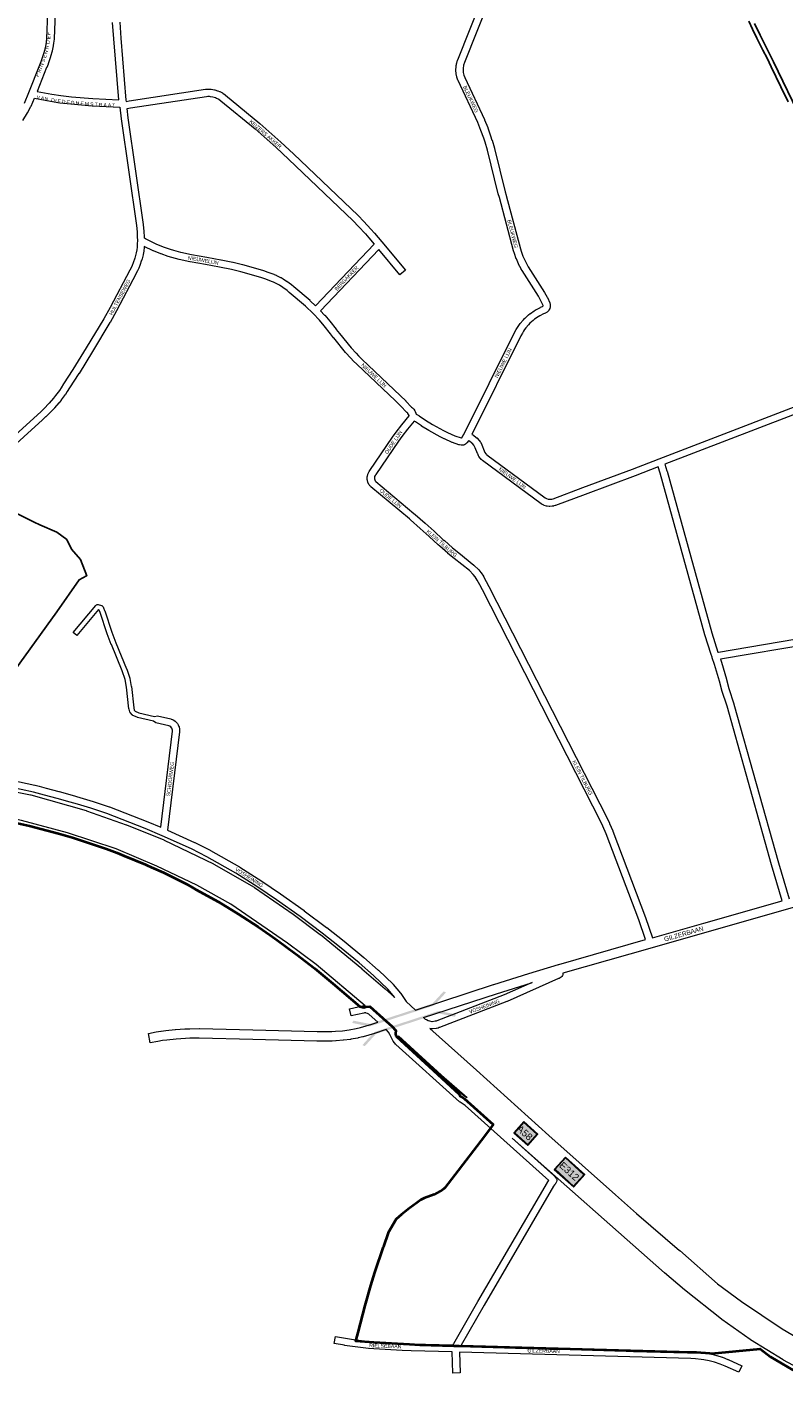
# Model space of a CAD drawing. Header units: metres. Extents: x 123817 to 142006, y 393105 to 406084.
# Tile 2 of 138: x 125750 to 127329, y 394570 to 397395. Entities that reach past the tile are written whole.
import ezdxf
from ezdxf.enums import TextEntityAlignment as Align

# ---------------------------------------------------------------- set-up
doc = ezdxf.new("R2010")
doc.units = ezdxf.units.M
doc.header["$MEASUREMENT"] = 0
doc.styles.add('Style-Arial', font='arial.ttf')
doc.styles.add('Style-arial_old', font='arial_old.shx')

# ---------------------------------------------------------------- blocks, each defined once
blk = doc.blocks.new('gg0-viaduct_48')
at = {"linetype": 'Continuous', "lineweight": 0}
blk.add_hatch(color=7, dxfattribs=at).paths.add_polyline_path([(55.8, -16.9), (38.7, -3.7), (-38.7, -3.7), (-55.8, -16.9), (-58, -14), (-40, 0), (40, 0), (58, -14)])
blk = doc.blocks.new('gg0-viaduct_49')
at = {"linetype": 'Continuous', "lineweight": 0}
blk.add_hatch(color=7, dxfattribs=at).paths.add_polyline_path([(-55.8, -16.9), (-58, -14), (-40, 0), (40, 0), (58, -14), (55.8, -16.9), (38.7, -3.7), (-38.7, -3.7)])

msp = doc.modelspace()

# ---------------------------------------------------------------- linework, layer by layer
at = {"color": 9, "linetype": 'Continuous', "lineweight": 0, "flags": 128}
for points in [[(125943.6, 397405), (125945.9, 397371.4), (125956.5, 397242.4), (125956.9, 397239.6), (125963.2, 397240.9), (125963.4, 397240.9), (125963.5, 397240.9), (126122.8, 397265.1), (126123.5, 397265.2), (126126.7, 397265.4), (126127.2, 397265.4), (126130.3, 397265.4), (126130.8, 397265.3), (126133.9, 397265.1), (126134.6, 397265), (126140.9, 397264), (126140.9, 397264), (126141.8, 397263.8), (126147.8, 397262), (126148.5, 397261.7), (126151.4, 397260.5), (126152.1, 397260.2), (126157.6, 397257.3), (126157.9, 397257.2), (126158.5, 397256.8), (126163.6, 397253.2), (126164.1, 397252.9), (126235.6, 397193.8), (126235.8, 397193.7), (126279.6, 397154.9), (126279.7, 397154.8), (126306.2, 397130.4), (126306.4, 397130.3), (126440.7, 397001.6), (126440.9, 397001.4), (126452.6, 396989.5), (126452.8, 396989.3), (126467.6, 396973.3), (126467.8, 396973.2), (126474.9, 396965), (126475.1, 396964.8), (126475.1, 396964.8), (126490.3, 396946.7), (126490.3, 396946.7), (126490.3, 396946.7), (126539.8, 396887.4), (126528.3, 396877.8), (126484.2, 396930.6), (126362.5, 396802.8), (126371, 396794), (126371.4, 396793.6), (126381.8, 396781.4), (126381.8, 396781.4), (126381.9, 396781.2), (126395.3, 396764.3), (126395.4, 396764.2), (126401.8, 396755.7), (126426.2, 396725.8), (126436.6, 396714.2), (126442, 396708.6), (126448.6, 396702.2), (126529.2, 396625.7), (126529.3, 396625.7), (126540.4, 396614.8), (126540.6, 396614.6), (126552.5, 396602), (126554.3, 396600.5), (126555.1, 396599.8), (126556.3, 396598.5), (126556.6, 396598.2), (126557.1, 396597.5), (126559.1, 396594.4), (126559.9, 396593), (126561.2, 396589.5), (126561.3, 396589.3), (126561.5, 396588.6), (126561.9, 396587.3), (126562.8, 396586.9), (126563.3, 396586.7), (126567.4, 396584.7), (126567.9, 396584.5), (126568.5, 396584.1), (126581.4, 396575), (126596, 396566), (126619.2, 396553.3), (126627.3, 396549.3), (126643, 396542.2), (126655.8, 396537.7), (126656.9, 396537.5), (126658.5, 396539.7), (126661.1, 396545), (126661.1, 396545), (126661.2, 396545), (126767.2, 396757.5), (126767.3, 396757.8), (126770.6, 396763.8), (126770.8, 396764.2), (126773.3, 396768.1), (126773.5, 396768.4), (126776.1, 396772.2), (126776.3, 396772.5), (126779, 396776.2), (126779.3, 396776.6), (126779.3, 396776.6), (126785.4, 396783.7), (126785.7, 396784), (126788.9, 396787.4), (126789.3, 396787.7), (126796.1, 396794), (126796.5, 396794.3), (126800.1, 396797.2), (126800.5, 396797.5), (126808.2, 396802.8), (126808.6, 396803), (126812.5, 396805.4), (126812.7, 396805.5), (126813, 396805.7), (126821.2, 396809.9), (126821.6, 396810.2), (126825.5, 396811.8), (126826.3, 396812.3), (126826.7, 396812.8), (126826.8, 396813.1), (126826.9, 396813.5), (126826.8, 396814.1), (126822.5, 396824), (126817.1, 396833.4), (126783.3, 396886.7), (126783.2, 396886.9), (126781.4, 396890), (126781.2, 396890.3), (126775.9, 396900.3), (126775.7, 396900.8), (126771.1, 396911.1), (126770.9, 396911.6), (126770.9, 396911.6), (126767.1, 396922.2), (126766.9, 396922.6), (126765.3, 396928), (126765.2, 396928.2), (126735.6, 397039.4), (126733.3, 397046.6), (126733.2, 397047.1), (126710.7, 397137.9), (126705.9, 397154.7), (126703.3, 397163), (126697.3, 397179.4), (126690.7, 397195.6), (126649.5, 397283.6), (126649.3, 397284.2), (126649.2, 397284.3), (126647.2, 397290.3), (126646.9, 397291.2), (126645.6, 397297.3), (126645.5, 397298.3), (126645, 397304.5), (126645, 397305.1), (126645, 397305.5), (126645, 397305.5), (126645.3, 397311.7), (126645.3, 397312.4), (126645.8, 397315.6), (126645.9, 397316), (126646.5, 397319.1), (126646.7, 397319.8), (126648.6, 397325.8), (126648.7, 397326.1), (126648.7, 397326.3), (126701.6, 397459.9)], [(126715.7, 397454.7), (126662.8, 397321), (126661.1, 397315.7), (126660.6, 397313.2), (126660.2, 397310.7), (126660, 397305.2), (126660.4, 397299.9), (126661.5, 397294.7), (126663.3, 397289.6), (126704.4, 397201.8), (126704.5, 397201.5), (126711.3, 397185), (126711.4, 397184.7), (126711.4, 397184.7), (126717.4, 397167.9), (126717.5, 397167.7), (126720.2, 397159.2), (126720.3, 397159), (126725.2, 397141.9), (126725.3, 397141.6), (126747.7, 397050.9), (126749.9, 397043.9), (126750, 397043.5), (126779.7, 396932.2), (126781.2, 396927.1), (126784.9, 396916.9), (126789.3, 396907.1), (126794.4, 396897.5), (126796, 396894.7), (126829.9, 396841.3), (126830.1, 396841), (126835.7, 396831.1), (126836.1, 396830.3), (126840.9, 396819.2), (126841.1, 396818.8), (126841.4, 396817.5), (126841.9, 396814.8), (126842, 396813.6), (126841.9, 396812.6), (126841.5, 396810), (126841.2, 396808.4), (126840.9, 396807.8), (126839.9, 396805.5), (126838.8, 396803.9), (126838.7, 396803.8), (126836.9, 396801.6), (126835.1, 396800.1), (126832.8, 396798.7), (126832.7, 396798.7), (126831.9, 396798.3), (126827.9, 396796.5), (126820.1, 396792.5), (126816.5, 396790.3), (126809.3, 396785.3), (126806, 396782.7), (126799.5, 396776.8), (126796.6, 396773.8), (126790.9, 396767.1), (126788.4, 396763.7), (126785.9, 396760.1), (126783.7, 396756.4), (126780.6, 396750.7), (126677.9, 396545), (126680.3, 396543.9), (126680.7, 396543.7), (126681.4, 396543.2), (126687.3, 396538.8), (126687.9, 396538.3), (126689.6, 396536.8), (126690.2, 396536.2), (126693.7, 396532.3), (126693.9, 396532.1), (126694.2, 396531.6), (126695.8, 396529.4), (126696.2, 396528.7), (126698.8, 396524.1), (126699.2, 396523.2), (126704.1, 396510.5), (126705.6, 396507.3), (126707.6, 396504.6), (126708.6, 396503.5), (126709.8, 396502.4), (126831.4, 396412.5), (126834.3, 396411), (126837.4, 396410.1), (126840.6, 396409.8), (126844, 396410), (126845.4, 396410.2), (126847.6, 396410.9), (126909.6, 396433.9), (127013.7, 396472.8), (127069, 396494.1), (127461.4, 396645.3)], [(125744.7, 397235.8), (125753.9, 397258), (125777.1, 397315.9), (125779.8, 397323), (125784.7, 397337.6), (125788, 397348.8), (125790, 397358.5), (125790.7, 397363.3), (125791.5, 397370.9), (125793.8, 397425.5)], [(125808.8, 397424.9), (125806.5, 397370.1), (125806.4, 397369.6), (125805.6, 397361.6), (125805.6, 397361.2), (125804.8, 397356.1), (125804.7, 397355.7), (125802.6, 397345.5), (125802.4, 397344.9), (125799.1, 397333.3), (125799, 397333), (125794, 397318.1), (125793.9, 397317.9), (125793.9, 397317.8), (125791.1, 397310.4), (125791, 397310.3), (125771.1, 397260.7), (125801.5, 397254.8), (125820.4, 397251.8), (125843.1, 397249.3), (125887.4, 397245.7), (125941.5, 397242.8), (125930.9, 397370.2), (125930.9, 397370.3), (125928.7, 397404.1)], [(125741.1, 397199.6), (125751, 397215.6), (125751.3, 397216.1), (125758.1, 397229.2), (125758.4, 397229.8), (125765.4, 397246.6), (125798.7, 397240), (125798.9, 397240), (125799, 397240), (125818.3, 397237), (125818.6, 397236.9), (125841.6, 397234.4), (125841.8, 397234.4), (125886.3, 397230.7), (125886.5, 397230.7), (125943.4, 397227.6), (125946.5, 397203.6), (125946.5, 397203.5), (125978.3, 396980.8), (125979.7, 396967.4), (125980.2, 396956.5), (125980.3, 396950.3), (125980.1, 396942.2), (125979.7, 396936), (125979.2, 396930.1), (125977.8, 396923.6), (125974.9, 396913), (125971.3, 396902.7), (125969.3, 396897.7), (125967.1, 396892.7), (125964.7, 396887.8), (125923.8, 396810), (125910.2, 396785.9), (125873.7, 396725.5), (125845.9, 396680.1), (125826.4, 396650.3), (125826.3, 396650.2), (125821.5, 396642.5), (125817.7, 396636.9), (125809.6, 396625.9), (125805.4, 396620.7), (125796.3, 396610.4), (125785, 396598.7), (125778.6, 396592.3), (125772, 396586.1), (125694.7, 396515.8)], [(126351.9, 396813.3), (126341, 396823.8), (126340.7, 396824.1), (126306.8, 396852.9), (126306.6, 396853.1), (126302, 396856.8), (126301.7, 396857), (126292.2, 396864), (126291.8, 396864.2), (126284.7, 396868.8), (126284.4, 396869), (126280.2, 396871.5), (126280.1, 396871.5), (126279.8, 396871.7), (126271.1, 396876.1), (126270.7, 396876.3), (126266.2, 396878.2), (126265.9, 396878.3), (126253.3, 396883), (126253.1, 396883.1), (126244.5, 396886), (126244.3, 396886.1), (126227.6, 396891.2), (126227.4, 396891.3), (126200.3, 396898.7), (126200, 396898.8), (126180, 396903.5), (126179.8, 396903.5), (126154.9, 396908.6), (126154.7, 396908.7), (126125, 396914.2), (126124.9, 396914.2), (126124.9, 396914.2), (126093.2, 396919.8), (126071.2, 396924.6), (126056.4, 396928.5), (126049.3, 396930.7), (126034.9, 396935.7), (126019.5, 396941.8), (125999.8, 396951.4), (125997.3, 396952.8), (125995.3, 396954.2), (125995.2, 396956.8), (125995.2, 396957.1), (125994.6, 396968.4), (125994.6, 396968.8), (125993.2, 396982.5), (125993.2, 396982.8), (125961.3, 397205.5), (125958.9, 397224.7), (125966, 397226.1), (126124.7, 397250.2), (126127.3, 397250.4), (126130, 397250.4), (126132.5, 397250.2), (126137.9, 397249.3), (126143.2, 397247.7), (126145.4, 397246.8), (126150.3, 397244.3), (126154.8, 397241.1), (126225.9, 397182.3), (126269.6, 397143.7), (126296, 397119.4), (126430.3, 396990.8), (126441.9, 396979.1), (126456.5, 396963.2), (126463.6, 396955.1), (126474.5, 396942.2), (126351.9, 396813.3)], [(127040.9, 395490.9), (127026.5, 395532.1), (126958.5, 395712), (126951.9, 395727.6), (126948.4, 395735.1), (126700.5, 396220.9), (126695, 396231.3), (126689.6, 396241.1), (126685.4, 396247.6), (126681.3, 396252.7), (126673, 396260.8), (126641.4, 396285.9), (126641.2, 396286), (126628.3, 396296.8), (126628.1, 396297), (126611.1, 396312.1), (126608.1, 396314.4), (126607.7, 396314.8), (126589.3, 396331.8), (126570.7, 396348.6), (126550.4, 396366.6), (126547.8, 396368.8), (126547.8, 396368.8), (126547.8, 396368.8), (126467.8, 396435.6), (126467.1, 396436.2), (126465.8, 396437.6), (126465.5, 396437.9), (126465.3, 396438.2), (126464.2, 396439.7), (126463.5, 396440.7), (126461.8, 396444), (126461.4, 396444.9), (126461.2, 396445.5), (126460.2, 396449), (126460, 396450.6), (126459.8, 396454), (126459.8, 396454.5), (126459.9, 396455.2), (126459.8, 396455.2), (126459.9, 396457), (126460.2, 396458.2), (126461.1, 396461.7), (126461.3, 396462.4), (126461.6, 396463.2), (126463.3, 396466.5), (126464.1, 396467.7), (126465.6, 396469.7), (126512.8, 396539.3), (126512.9, 396539.4), (126520.2, 396549.7), (126520.4, 396549.9), (126531.9, 396564.9), (126532.1, 396565.1), (126547.3, 396583.5), (126547.1, 396584.5), (126546.2, 396586.8), (126544.9, 396588.7), (126544.4, 396589.3), (126542.6, 396590.8), (126541.9, 396591.4), (126529.8, 396604.2), (126518.9, 396614.9), (126438.2, 396691.3), (126438.1, 396691.4), (126431.4, 396698), (126431.3, 396698.1), (126425.7, 396703.9), (126425.5, 396704.1), (126414.9, 396715.9), (126414.7, 396716.1), (126414.6, 396716.2), (126390.1, 396746.3), (126389.9, 396746.6), (126383.5, 396755.1), (126370.2, 396771.8), (126360.1, 396783.7), (126346.8, 396797.4), (126330.8, 396812.9), (126297.1, 396841.4), (126292.8, 396845), (126283.5, 396851.7), (126276.6, 396856.2), (126272.8, 396858.4), (126264.6, 396862.6), (126260.5, 396864.3), (126248.2, 396868.9), (126239.8, 396871.8), (126223.3, 396876.8), (126196.5, 396884.2), (126176.7, 396888.8), (126151.9, 396893.9), (126122.3, 396899.4), (126090.4, 396905.1), (126090.4, 396905.1), (126090.1, 396905.1), (126067.8, 396909.9), (126067.5, 396910), (126052.4, 396914), (126052.2, 396914.1), (126044.7, 396916.4), (126044.4, 396916.5), (126029.7, 396921.6), (126029.4, 396921.7), (126013.7, 396928), (126013.2, 396928.2), (125994.8, 396937.1), (125994.7, 396935), (125994.7, 396934.7), (125994.1, 396928.3), (125993.9, 396927.4), (125992.4, 396920.3), (125992.3, 396919.9), (125989.3, 396908.8), (125989.2, 396908.3), (125985.4, 396897.6), (125985.4, 396897.4), (125985.3, 396897.2), (125983.2, 396891.9), (125983.1, 396891.7), (125980.7, 396886.5), (125980.6, 396886.2), (125978.1, 396881.1), (125978, 396880.9), (125937, 396802.9), (125936.9, 396802.7), (125923.2, 396778.5), (125923.1, 396778.3), (125886.5, 396717.7), (125886.5, 396717.7), (125858.6, 396672.2), (125858.5, 396672), (125839, 396642.2), (125834.1, 396634.4), (125834, 396634.2), (125830.1, 396628.4), (125829.9, 396628.1), (125821.6, 396616.8), (125821.4, 396616.6), (125817, 396611.1), (125816.9, 396611), (125816.7, 396610.9), (125807.5, 396600.4), (125807.2, 396600.1), (125795.7, 396588.2), (125795.6, 396588.1), (125789.1, 396581.6), (125788.9, 396581.5), (125782.2, 396575.2), (125782.1, 396575.1), (125704.7, 396504.7)], [(127466.8, 396631.3), (127081, 396482.6), (127085.4, 396468.8), (127085.5, 396468.5), (127179.1, 396131.3), (127191.8, 396090.5), (127191.9, 396090.3), (127192.3, 396090.4), (127193.1, 396090.6), (127193.1, 396090.6), (127384.6, 396123.1)], [(127326.1, 395572.2), (127303.5, 395647.1), (127303.4, 395647.2), (127210.7, 395978.2), (127200.1, 396010.6), (127200, 396011.1), (127195.2, 396030.1), (127184.8, 396065), (127180, 396078.6), (127180, 396078.6), (127179.7, 396079.6), (127179.6, 396080), (127177.6, 396085.5), (127177.5, 396085.9), (127164.7, 396126.9), (127164.7, 396127.1), (127071.1, 396464.4), (127066.9, 396477.2), (127019.1, 396458.8), (127019, 396458.8), (126914.9, 396419.8), (126914.8, 396419.8), (126852.6, 396396.8), (126852.2, 396396.7), (126849.4, 396395.8), (126848.7, 396395.6), (126846.4, 396395.2), (126846.3, 396395.1), (126845.5, 396395), (126840.9, 396394.7), (126839.6, 396394.8), (126835.1, 396395.3), (126834.6, 396395.3), (126833.8, 396395.5), (126829.4, 396396.8), (126828.2, 396397.3), (126824.1, 396399.3), (126823.7, 396399.5), (126823, 396400), (126700.6, 396490.6), (126700.1, 396491), (126698.4, 396492.5), (126697.9, 396493), (126696.4, 396494.6), (126696.1, 396495), (126695.7, 396495.4), (126693.1, 396499.1), (126692.4, 396500.2), (126690.4, 396504.3), (126690.2, 396504.9), (126685.4, 396517.3), (126683.3, 396521.1), (126682.3, 396522.6), (126679.3, 396525.9), (126678.1, 396526.9), (126673, 396530.7), (126671.2, 396531.7), (126671, 396531.3), (126668.5, 396527.9), (126668.2, 396527.5), (126668, 396527.3), (126666.9, 396526.1), (126665.1, 396524.7), (126665, 396524.6), (126663.2, 396523.6), (126660.8, 396522.7), (126660.6, 396522.7), (126658.5, 396522.4), (126656, 396522.4), (126656, 396522.4), (126652.5, 396523), (126651.4, 396523.3), (126637.7, 396528.1), (126637.1, 396528.4), (126621, 396535.7), (126620.8, 396535.8), (126612.4, 396539.9), (126612.1, 396540.1), (126588.6, 396553), (126588.5, 396553), (126588.3, 396553.2), (126573.3, 396562.4), (126573, 396562.6), (126560.4, 396571.5), (126557.8, 396572.7), (126543.7, 396555.7), (126532.4, 396540.8), (126525.2, 396530.8), (126477.9, 396461.1), (126477.7, 396460.8), (126476.4, 396459.1), (126475.4, 396457.2), (126474.8, 396455), (126474.8, 396454.4), (126474.9, 396452.3), (126475.5, 396450.2), (126476.5, 396448.2), (126477, 396447.5), (126477.7, 396446.8), (126557.4, 396380.3), (126560.1, 396378.1), (126560.3, 396377.9), (126580.7, 396359.8), (126580.7, 396359.7), (126599.3, 396342.9), (126599.4, 396342.8), (126617.7, 396326), (126620.6, 396323.7), (126620.9, 396323.4), (126638, 396308.3), (126650.8, 396297.6), (126682.7, 396272.3), (126683.2, 396271.8), (126692.1, 396263.1), (126692.6, 396262.6), (126692.7, 396262.4), (126697.3, 396256.7), (126697.8, 396256.1), (126702.3, 396249.1), (126702.6, 396248.6), (126708.2, 396238.4), (126708.3, 396238.3), (126713.8, 396227.8), (126713.8, 396227.8), (126961.8, 395741.8), (126962, 395741.6), (126965.6, 395733.8), (126965.7, 395733.5), (126972.4, 395717.7), (126972.5, 395717.4), (127040.6, 395537.4), (127040.6, 395537.3), (127040.6, 395537.2), (127055.4, 395495)], [(127387.2, 396108.4), (127196.8, 396076), (127199, 396069.8), (127199.1, 396069.5), (127209.7, 396034.3), (127209.7, 396034), (127214.5, 396015), (127225, 395982.7), (127225.1, 395982.4), (127317.8, 395651.4), (127340.6, 395576.3)], [(125663.3, 395835.4), (125766.6, 395813.2), (125767, 395813.1), (125775.2, 395810.9), (125790.2, 395807.1), (125790.3, 395807.1), (125816.7, 395800.1), (125816.8, 395800.1), (125844.1, 395792.4), (125844.2, 395792.4), (125860, 395787.8), (125860.1, 395787.7), (125887.8, 395779.2), (125887.9, 395779.2), (125921.8, 395768), (125922.2, 395767.9), (126002, 395736.7), (126002.2, 395736.7), (126029.1, 395725.4), (126053.5, 395925.7), (126053.5, 395928.2), (126053, 395930.3), (126052.1, 395932.4), (126051.7, 395933), (126050.1, 395934.7), (126048.1, 395936), (126047.3, 395936.4), (126046.2, 395936.8), (126018.6, 395943.2), (126013.9, 395946.9)], [(126016.1, 395956.6), (126022.1, 395957.8), (126050, 395951.3), (126050.7, 395951.1), (126052.6, 395950.4), (126053.4, 395950.1), (126055.1, 395949.3), (126055.6, 395949), (126056.1, 395948.7), (126059.2, 395946.6), (126060.4, 395945.5), (126063, 395942.8), (126063.3, 395942.5), (126063.7, 395941.9), (126064.8, 395940.3), (126065.4, 395939.3), (126067, 395935.9), (126067.2, 395935.3), (126067.5, 395934.4), (126068.3, 395930.7), (126068.5, 395929.1), (126068.5, 395925.4), (126068.5, 395925.3), (126068.5, 395924.4), (126043.4, 395719.2), (126099.7, 395693.7), (126100, 395693.6), (126132.3, 395677.3), (126132.7, 395677.1), (126193.5, 395642.5), (126193.5, 395642.5), (126193.8, 395642.3), (126239.7, 395612.6), (126239.9, 395612.6), (126278.8, 395586.4), (126279, 395586.3), (126328.4, 395551.4), (126328.6, 395551.3), (126375.2, 395516.6), (126375.4, 395516.4), (126411.6, 395487.9), (126411.7, 395487.8), (126452.7, 395453.9), (126452.9, 395453.8), (126483, 395427.2), (126483.2, 395427), (126513.8, 395398), (126514.3, 395397.4), (126514.3, 395397.4), (126529.4, 395379.4), (126529.9, 395378.8), (126541.2, 395362.1), (126560.4, 395344.1)], [(126517.3, 395370.5), (126503.1, 395387.4), (126473, 395416), (126443, 395442.4), (126402.2, 395476.2), (126366.2, 395504.6), (126319.7, 395539.2), (126270.4, 395574), (126231.6, 395600.1), (126185.9, 395629.5), (126125.4, 395664), (126093.4, 395680.1), (126032.3, 395707.7), (125996.4, 395722.8), (125916.9, 395753.9), (125883.3, 395764.9), (125855.7, 395773.4), (125840, 395778), (125812.8, 395785.6), (125786.5, 395792.6), (125771.5, 395796.3), (125771.3, 395796.4), (125763.3, 395798.6), (125660.2, 395820.7)], [(126868.3, 395420.8), (126867.8, 395417.6), (126867.4, 395416.4), (126866.1, 395414.1), (126864.3, 395412.5), (126860.2, 395410), (126860, 395410), (126859.3, 395409.6), (126751.7, 395361.8), (126751.4, 395361.7), (126610.6, 395307.4), (126610.1, 395307.3), (126607.7, 395306.5), (126607.1, 395306.3), (126604.6, 395305.7), (126604.2, 395305.7), (126603.7, 395305.6), (126595.9, 395304.8), (126593.9, 395304.8), (126590.5, 395305.4)], [(126803.8, 395401.4), (126745.8, 395375.6), (126605.4, 395321.5), (126603.5, 395320.9), (126601.7, 395320.5), (126595.3, 395319.8), (126590.6, 395320.6), (126586.9, 395321.7), (126583.3, 395323.4), (126581.8, 395324.3), (126580.4, 395325.4), (126577.1, 395328.5)], [(126482.3, 395318.5), (126464, 395334.8), (126463.1, 395335.6), (126460.6, 395336.9), (126457.9, 395337.8), (126457, 395337.9), (126454, 395338), (126452.9, 395337.8), (126426.1, 395331.9), (126422.9, 395346.6), (126449.9, 395352.6), (126450.3, 395352.6), (126450.6, 395352.7), (126452.6, 395352.9), (126453.7, 395353), (126455.5, 395353)], [(126762.7, 395077), (126849.6, 394998.6), (126850.3, 394997.9), (126853.5, 394994.2), (126853.6, 394994.1), (126854.9, 394991.9), (126855.3, 394990.3), (126855.4, 394989.3), (126855.4, 394988.3), (126855, 394985.8), (126854.4, 394984.5), (126853.4, 394982.9), (126852.7, 394981.9), (126852.6, 394981.7), (126850.7, 394979.5), (126848.6, 394976.6), (126703.7, 394728.6), (126655.7, 394645.2), (127136, 394632), (127136.2, 394632), (127146.2, 394631.4), (127146.7, 394631.4), (127158.8, 394630), (127159.1, 394629.9), (127165.1, 394628.9), (127165.2, 394628.9), (127165.3, 394628.9), (127176.6, 394626.6), (127176.9, 394626.5), (127188.8, 394623.6), (127189.2, 394623.5), (127200.9, 394619.7), (127201.3, 394619.6), (127212.7, 394615.1), (127213.1, 394614.9), (127241.4, 394602.1), (127235.2, 394588.4), (127207, 394601.2), (127196.1, 394605.5), (127184.9, 394609.1), (127173.4, 394611.9), (127162.5, 394614.1), (127156.8, 394615.1), (127145.2, 394616.4), (127135.5, 394617), (126652.2, 394630.3), (126653.8, 394587), (126638.8, 394586.4), (126637.2, 394630.7), (126551.7, 394633), (126551.6, 394633), (126533.1, 394633.8), (126532.9, 394633.8), (126474, 394637.1), (126473.8, 394637.1), (126462.8, 394638), (126462.6, 394638), (126451.6, 394639.1), (126451.4, 394639.2), (126429.4, 394642), (126429.2, 394642), (126412.4, 394644.5), (126412.2, 394644.6), (126412.2, 394644.6), (126391.2, 394648.5), (126394, 394663.2), (126414.8, 394659.3), (126431.3, 394656.8), (126453.2, 394654.1), (126464, 394653), (126475, 394652.1), (126533.7, 394648.8), (126552.2, 394648), (126639.2, 394645.6), (126639.8, 394647.4), (126639.8, 394647.5), (126640.4, 394648.7), (126690.7, 394736.1), (126690.8, 394736.1), (126835.9, 394984.5), (126836.2, 394985), (126838.6, 394988.4), (126664.6, 395145.2), (126653.7, 395152.1), (126652.7, 395152.8), (126519.7, 395272.5), (126519.2, 395273), (126517.6, 395274.8), (126517.3, 395275), (126517, 395275.5), (126514.2, 395279.4), (126513.6, 395280.4), (126509.4, 395289), (126507.1, 395293.1), (126504.4, 395297.6), (126499.7, 395303.2)], [(126668.3, 395160.6), (126662.3, 395164.4), (126530, 395283.4), (126528.9, 395284.6), (126526.8, 395287.6), (126525.5, 395290.2)]]:
    msp.add_lwpolyline(points, dxfattribs=at)
at = {"flags": 128}
for points in [[(127256.2, 397407.2), (127263.9, 397390.3), (127273.1, 397371.4), (127285.5, 397347), (127294.6, 397330.1), (127303.1, 397312.2), (127323.3, 397270.5), (127338.2, 397239)], [(127366.9, 397199.8), (127308, 397322.6), (127279.7, 397378.2), (127267.8, 397402.6)], [(125701.1, 396020.3), (125812.3, 396174.9), (125858.8, 396241.7), (125874.3, 396249.8), (125874.7, 396249.9), (125861.9, 396284.3), (125842.9, 396305.3), (125833.3, 396325.6), (125812.3, 396340.9), (125776.6, 396356.6), (125764.7, 396361.9), (125723.3, 396382.9)]]:
    msp.add_lwpolyline(points, dxfattribs=at)
at = {"color": 111, "linetype": 'Continuous', "lineweight": 0, "flags": 128}
msp.add_lwpolyline([(126013.9, 395946.9), (125980.9, 395954.6), (125980, 395954.9), (125971, 395958.9), (125970.5, 395959.2), (125969.3, 395960.2), (125965.7, 395964.2), (125965.6, 395964.3), (125964.7, 395965.8), (125964.6, 395966.1), (125962.9, 395971.9), (125962.7, 395972.8), (125957.9, 396017.6), (125954.7, 396033.7), (125948.5, 396051.9), (125926, 396106.6), (125925.9, 396106.8), (125917.6, 396128.9), (125917.6, 396129), (125917.6, 396129.1), (125903, 396173.5), (125900.3, 396178.6), (125900, 396179.2), (125900, 396179.3), (125899.2, 396179.5), (125853.8, 396125.6), (125846.1, 396132), (125893.6, 396188.4), (125894.9, 396189.5), (125896.5, 396190.1), (125898.3, 396190.1), (125898.7, 396190), (125905.2, 396188.3), (125906.4, 396187.8), (125907.7, 396186.7), (125908.6, 396185.2), (125908.6, 396185), (125909.3, 396182.9), (125912, 396177.8), (125912.3, 396177.2), (125912.4, 396177), (125927, 396132.3), (125935.2, 396110.3), (125957.8, 396055.6), (125957.9, 396055.4), (125958, 396055.3), (125964.3, 396036.6), (125964.5, 396035.9), (125967.7, 396019.4), (125967.8, 396018.9), (125972.6, 395974.3), (125973.9, 395970), (125976, 395967.6), (125983.7, 395964.2), (126016.1, 395956.6)], dxfattribs=at)
at = {"color": 2, "linetype": 'Continuous', "lineweight": 0, "flags": 128}
for points in [[(125533.1, 395837.8), (125757, 395793.1), (125758.2, 395792.8), (125873.6, 395760.1), (125874.5, 395759.8), (125957.2, 395730.8), (125957.8, 395730.6), (126035.5, 395699.2), (126036.4, 395698.8), (126139, 395649.1), (126139.9, 395648.6), (126223.9, 395600.4), (126223.9, 395600.4), (126224.9, 395599.8), (126305.1, 395544.4), (126305.6, 395544.1), (126361.9, 395501.9), (126362.4, 395501.5), (126448.6, 395430.4), (126448.9, 395430.2), (126497.3, 395388.3), (126497.5, 395388.2), (126517.3, 395370.5)], [(126455.5, 395353), (126353.1, 395439), (126293.7, 395483.9), (126175.4, 395565), (126104.7, 395604.5), (126021, 395644.5), (125936.2, 395680.4), (125834.2, 395713.9), (125738.6, 395739.2), (125652.6, 395758.3), (125541.3, 395777.5), (125541.2, 395777.5), (125329.7, 395814.6), (125195.6, 395817.4), (125131.2, 395816.7), (125032.6, 395814.3), (125031.8, 395814.3), (124966.8, 395815.9), (124965.8, 395816), (124919.7, 395820.2), (124918.7, 395820.3), (124915.8, 395820.8)], [(126590.5, 395305.4), (126687.7, 395218.9), (126687.8, 395218.8), (126838.7, 395082.3), (126978.3, 394958.8), (126978.3, 394958.7), (127022, 394919.8), (127111.8, 394842.5), (127111.9, 394842.4), (127190.7, 394773.1), (127241.2, 394735.8), (127326.1, 394678.9), (127374.4, 394650.5)], [(126668.3, 395160.6), (126615, 395207.8), (126614.8, 395208), (126525.5, 395290.2)], [(127409.4, 394570.3), (127328.3, 394613.8), (127327.9, 394614), (127327.6, 394614.3), (127259.6, 394656.1), (127258.8, 394656.7), (127199.8, 394698.6), (127199.2, 394699.1), (127122.2, 394760.2), (127121.9, 394760.5), (127080.3, 394795.6), (127080, 394795.8), (126762.7, 395077)]]:
    msp.add_lwpolyline(points, dxfattribs=at)
at = {"color": 40, "linetype": 'Continuous', "lineweight": 0, "flags": 128}
for points in [[(128327.6, 395839.8), (128318.4, 395836.8), (128318.3, 395836.8), (128258.3, 395818.3), (128258.1, 395818.2), (128131.1, 395781.4), (128131.1, 395781.4), (127339, 395555), (127339, 395555), (127339, 395555), (127054.2, 395473.9), (126868.3, 395420.8)], [(127055.4, 395495), (127162, 395525.4), (127326.1, 395572.2)], [(126560.4, 395344.1), (126723.7, 395397.3), (126723.8, 395397.3), (126796.9, 395420.2), (126797, 395420.2), (126859.3, 395439), (126859.4, 395439), (126859.4, 395439), (127040.9, 395490.9)], [(126577.1, 395328.5), (126729.8, 395378.2), (126802.8, 395401.1), (126803.8, 395401.4)], [(126499.7, 395303.2), (126475.3, 395295.2), (126475, 395295.1), (126451.3, 395288.2), (126450.7, 395288.1), (126441, 395285.8), (126440.6, 395285.7), (126425.8, 395283), (126425.7, 395282.9), (126425.3, 395282.9), (126410.4, 395280.9), (126409.8, 395280.9), (126394.8, 395279.7), (126394.4, 395279.7), (126386.9, 395279.4), (126386.5, 395279.4), (126355.4, 395279.4), (126355.1, 395279.4), (126221, 395282.7), (126109.5, 395285.3), (126090.1, 395285.2), (126080.5, 395284.8), (126070.9, 395284.3), (126061.3, 395283.5), (126042.1, 395281.5), (126032.6, 395280.2), (126023.1, 395278.6), (126007.3, 395275.7), (126003.7, 395295.4), (126019.5, 395298.3), (126019.6, 395298.3), (126019.8, 395298.4), (126029.5, 395299.9), (126029.7, 395299.9), (126039.5, 395301.3), (126039.8, 395301.3), (126059.3, 395303.4), (126059.6, 395303.5), (126069.5, 395304.2), (126069.7, 395304.2), (126079.5, 395304.8), (126079.7, 395304.8), (126089.5, 395305.1), (126089.8, 395305.2), (126109.5, 395305.3), (126109.8, 395305.3), (126221.5, 395302.7), (126221.5, 395302.7), (126355.5, 395299.4), (126386.3, 395299.4), (126393.5, 395299.7), (126408, 395300.8), (126422.4, 395302.7), (126436.7, 395305.3), (126446, 395307.5), (126469.3, 395314.3), (126482.3, 395318.5)]]:
    msp.add_lwpolyline(points, dxfattribs=at)
at = {"color": 7, "linetype": 'Continuous', "lineweight": 40, "flags": 128}
msp.add_lwpolyline([(125724.2, 395735.2), (125755.4, 395728.4), (125815.6, 395712.4), (125844.8, 395703.9), (125878, 395692.9), (125916.1, 395680.3), (125937.9, 395671.9), (125952.8, 395665.8), (125997.5, 395647.5), (126000, 395646.4), (126009.3, 395642.3), (126034.5, 395631.3), (126047.4, 395624.8), (126083.6, 395607), (126098.7, 395597.6), (126102.5, 395595.5), (126149.4, 395569.5), (126191.3, 395544.4), (126232.1, 395517.8), (126257.7, 395500), (126272.2, 395489.9), (126309.6, 395462.2), (126311.6, 395460.8), (126350.3, 395430.5), (126388.3, 395399.1), (126444.4, 395351.5), (126453.1, 395349.6), (126457.2, 395351), (126465.4, 395351.5), (126499.4, 395320.7), (126511.1, 395310.3), (126519.8, 395301.1), (126518.6, 395295.3), (126519.9, 395290.3), (126520.7, 395288.9), (126589.5, 395226.1), (126651.8, 395168.5), (126654.1, 395164.7), (126657.4, 395163.1), (126662.2, 395159.6), (126722.8, 395105.1), (126704.8, 395080.7), (126642.6, 395000), (126621.7, 394972.9), (126619.7, 394970.9), (126616.7, 394968.8), (126612.2, 394966), (126599.7, 394959.2), (126578.5, 394951.6), (126572.1, 394948.3), (126563.5, 394942.1), (126548.1, 394930.4), (126531.2, 394917.5), (126520.5, 394907.9), (126503.5, 394879.1), (126493.9, 394851), (126493.7, 394850.6), (126493.5, 394850), (126475.1, 394796.7), (126466.7, 394769.1), (126455.1, 394727.3), (126440.6, 394671.4), (126435.9, 394655.7), (126435.4, 394654.1), (126473.9, 394651.4), (126548.1, 394646.8), (126569.4, 394645.8), (126640.8, 394643.6), (126652.1, 394643.4), (126840.5, 394638.2), (126883.2, 394637), (127000, 394633.7), (127015.3, 394633.3), (127155.7, 394629.4), (127166.1, 394628.8), (127173.9, 394628.4), (127178.6, 394627.4), (127279.6, 394637.1), (127301.2, 394620.2), (127325.1, 394606.6), (127349, 394592.9)], dxfattribs=at)
at = {"color": 1, "flags": 128}
msp.add_lwpolyline([(126787, 395111.4), (126765.9, 395088.2), (126794.9, 395061.9), (126815.9, 395085.1)], close=True, dxfattribs=at)
at = {"color": 7, "linetype": 'Continuous', "lineweight": 30, "flags": 128}
msp.add_lwpolyline([(126787, 395110.3), (126767, 395088.2), (126794.8, 395063), (126814.8, 395085)], close=True, dxfattribs=at)
at = {"color": 80, "flags": 128}
msp.add_lwpolyline([(126873.4, 395037.3), (126850.2, 395011.7), (126890.7, 394975), (126913.9, 395000.6)], close=True, dxfattribs=at)
at = {"color": 2, "linetype": 'Continuous', "lineweight": 30, "flags": 128}
msp.add_lwpolyline([(126873.5, 395036.2), (126851.3, 395011.8), (126890.6, 394976.1), (126912.8, 395000.5)], close=True, dxfattribs=at)
at = {"color": 1}
msp.add_solid([(126787, 395111.4), (126765.9, 395088.2), (126815.9, 395085.1), (126794.9, 395061.9)], dxfattribs=at)
at = {"color": 80, "extrusion": (0, 0, -1)}
msp.add_solid([(-126873.4, 395037.3), (-126850.2, 395011.7), (-126913.9, 395000.6), (-126890.7, 394975)], dxfattribs=at)

# ---------------------------------------------------------------- block references
at = {"color": 7, "linetype": 'Continuous', "lineweight": 0, "yscale": 1.295894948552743}
for name, p, xscale, zscale, rotation in [('gg0-viaduct_49', (126532.1, 395331.7), 1.774038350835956, 1.774038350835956, 197.993087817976), ('gg0-viaduct_48', (126542.1, 395320.2), 1.774038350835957, 1.774038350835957, 18.08036084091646)]:
    msp.add_blockref(name, p, dxfattribs=dict(at, xscale=xscale, zscale=zscale, rotation=rotation))

# ---------------------------------------------------------------- texts
at = {"color": 8, "style": 'Style-Arial', "width": 0.909091}
for s, rotation, p in [('O', 84.2231, (125793.7, 397363.1)), ('E', 87.528, (125794.6, 397372.9)), ('F', 87.528, (125795, 397381.7)), ('E', 71.3196, (125786.6, 397333.8)), ('N', 74.0156, (125789.3, 397342.6)), ('H', 78.1139, (125791.8, 397352.3)), ('R', 68.1368, (125775.5, 397304)), ('I', 68.1368, (125777.7, 397309.4)), ('N', 69.1326, (125780.3, 397315.9)), ('S', 71.3196, (125783.7, 397325.2)), ('P', 68.1368, (125771.9, 397294.9)), ('V', 348.85, (125773.4, 397248.1)), ('A', 348.85, (125782.3, 397246.3)), ('N', 348.85, (125790.5, 397244.7)), ('D', 351.1462, (125804.1, 397242.2)), ('BLEUKWEG', 295.2249, (126676, 397244.5)), ('I', 351.1462, (125810.3, 397241.2)), ('E', 351.1462, (125817.2, 397240.2)), ('D', 353.8016, (125826.4, 397239.1)), ('E', 353.8016, (125835.8, 397238.1)), ('G', 355.2512, (125845.3, 397237.1)), ('H', 355.2512, (125855.3, 397236.3)), ('E', 355.2512, (125865, 397235.5)), ('M', 355.2512, (125874.9, 397234.7)), ('S', 355.2512, (125885.3, 397233.8)), ('T', 356.9326, (125894.4, 397233.3)), ('R', 356.9326, (125903.4, 397232.8)), ('A', 356.9326, (125913, 397232.3)), ('A', 356.9326, (125922.1, 397231.8)), ('T', 356.9326, (125930.6, 397231.3)), ('KEIZERS AKKER', 318.9027, (126247.7, 397171.7)), ('BLEUKWEG', 284.549, (126763.4, 396963.4)), ('NIEUWELIJN', 350.0111, (126117.8, 396908.3)), ('BERGAKKER', 46.5114, (126416.8, 396870.7)), ('HULTENSEWEG', 62.1126, (125943.6, 396831.1)), ('NIEUWE LIJN', 63.5123, (126743.7, 396694.1)), ('NIEUWE LIJN', 316.5875, (126473.7, 396668)), ('OUDE LIJN', 55.598, (126514.7, 396528.5)), ('NIEUWE LIJN', 323.4716, (126762.9, 396453.8)), ('OUDE LIJN', 319.9897, (126508.4, 396411.6)), ('KLEIN TILBURG', 318.9593, (126615.5, 396317.7)), ('SCHOORWEG', 83.0619, (126049, 395826)), ('KLEIN TILBURG', 297.0182, (126909.1, 395828.7)), ('VOSHEINING', 327.2761, (126214, 395620.6)), ('VOSHEINING', 20.7693, (126704.4, 395351.5)), ('RIELSEBAAN', 357.8738, (126497.7, 394643.2)), ('GILZERBAAN', 358.9228, (126828.1, 394632.9))]:
    msp.add_text(s, height=7.7, rotation=rotation, dxfattribs=at).set_placement(p, align=Align.MIDDLE_CENTER)
at = {"style": 'Style-Arial'}
msp.add_text('GILZERBAAN', height=9.6, rotation=15.8683, dxfattribs=at).set_placement((127120.4, 395503.1), align=Align.MIDDLE_CENTER)
at = {"color": 7, "style": 'Style-arial_old'}
msp.add_text(' A58', height=14.4, rotation=318.1019, dxfattribs=at).set_placement((126786.5, 395089.8), align=Align.MIDDLE_CENTER)
at = {"color": 2, "style": 'Style-arial_old'}
msp.add_text('E312', height=14.4, rotation=318.1019, dxfattribs=at).set_placement((126881.5, 395007.5), align=Align.MIDDLE_CENTER)

doc.saveas('drawing.dxf')
